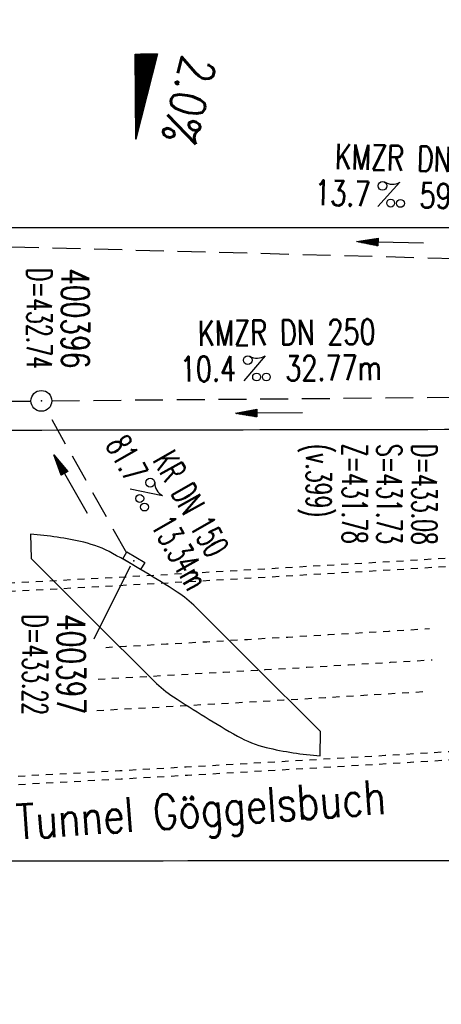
# Model space of a CAD drawing. Extents: x 0 to 1135, y 0 to 420.
# Tile 8 of 47: x 502 to 532, y 141 to 212. Entities that reach past the tile are written whole.
import ezdxf
from ezdxf.enums import TextEntityAlignment as Align

# ---------------------------------------------------------------- set-up
doc = ezdxf.new("R2010")
doc.units = 0
doc.header["$LTSCALE"] = 2
doc.header["$MEASUREMENT"] = 0
for name, pattern in [('ACAD_ISO03W100', [0.5, 0.25, -0.25]), ('ACAD_ISO05W100', [0.5, 0.25, -0.25]), ('AUSGEZOGEN', [0]), ('GESTRICH-X2', [1.5, 1, -0.5])]:
    doc.linetypes.add(name, pattern=pattern)
doc.layers.get('0').update_dxf_attribs({"linetype": 'AUSGEZOGEN'})
for name, color, linetype in [('Bahnachse', 7, 'CONTINUOUS'), ('FBR', 8, 'CONTINUOUS'), ('GEF', 7, 'AUSGEZOGEN'), ('Gleisachsen', 7, 'CONTINUOUS'), ('KANAL', 7, 'GESTRICH-X2'), ('PFEIL', 7, 'CONTINUOUS'), ('SCHACHTNR', 6, 'CONTINUOUS'), ('SCHSYMBOL', 7, 'CONTINUOUS'), ('TEXTO', 4, 'CONTINUOUS'), ('TEXTU', 4, 'CONTINUOUS'), ('TUNNEL', 15, 'CONTINUOUS')]:
    doc.layers.add(name, color=color, linetype=linetype)
doc.styles.add('ROMANS', font='romans.shx', dxfattribs={"width": 0.8})

# ---------------------------------------------------------------- blocks, each defined once
blk = doc.blocks.new('PROM')
blk.add_line((1.566, 1.817), (0.019, 0.015))
for centre, radius in [((0.317, 1.51), 0.317), ((0.943, 0.291), 0.283), ((1.645, 0.287), 0.283)]:
    blk.add_circle(centre, radius)
blk.add_arc((0.992, 2.682), 1.033, 239.14139, 303.35492)
blk = doc.blocks.new('PFEIL2')
at = {"color": 0}
for p, q in [((0.88, 0.002), (-2.401, -0.012)), ((0.881, -0.271), (0.879, 0.276)), ((0.879, 0.276), (2.429, 0.009)), ((0.911, 0.27), (0.879, 0.265)), ((0.965, 0.261), (0.879, 0.246)), ((1.019, 0.252), (0.879, 0.228)), ((1.073, 0.242), (0.879, 0.209)), ((1.127, 0.233), (0.879, 0.191)), ((1.181, 0.224), (0.879, 0.172)), ((1.235, 0.214), (0.879, 0.154)), ((1.289, 0.205), (0.879, 0.135)), ((1.343, 0.196), (0.879, 0.117)), ((1.397, 0.187), (0.879, 0.098)), ((1.451, 0.177), (0.879, 0.08)), ((1.505, 0.168), (0.879, 0.061)), ((1.559, 0.159), (0.88, 0.043)), ((1.613, 0.149), (0.88, 0.024)), ((1.668, 0.14), (0.88, 0.006)), ((1.722, 0.131), (0.88, -0.013)), ((1.776, 0.121), (0.88, -0.031)), ((1.83, 0.112), (0.88, -0.05)), ((1.884, 0.103), (0.88, -0.068)), ((1.938, 0.094), (0.88, -0.087)), ((1.992, 0.084), (0.88, -0.105)), ((2.046, 0.075), (0.88, -0.124)), ((2.1, 0.066), (0.88, -0.142)), ((2.154, 0.056), (0.88, -0.161)), ((2.208, 0.047), (0.88, -0.179)), ((2.262, 0.038), (0.881, -0.198)), ((2.316, 0.029), (0.881, -0.216)), ((2.37, 0.019), (0.881, -0.235)), ((2.424, 0.01), (0.881, -0.253)), ((2.429, 0.009), (0.881, -0.271))]:
    blk.add_line(p, q, dxfattribs=at)
blk = doc.blocks.new('30')
at = {"color": 0}
for p, q in [((-0.75, -0.29), (-0.75, 0.293)), ((-0.75, 0.293), (0.753, 0.293)), ((0.753, 0.293), (0.753, -0.29)), ((0.753, -0.29), (-0.75, -0.29))]:
    blk.add_line(p, q, dxfattribs=at)
blk.add_point((0, 0), dxfattribs=at)
blk = doc.blocks.new('GST')
at = {"color": 0}
blk.add_circle((0, 0), 0.75, dxfattribs=at)
blk.add_point((0, 0), dxfattribs=at)
blk = doc.blocks.new('10')
blk.add_blockref('GST', (0, 0))
blk = doc.blocks.new('*X16')
at = {"color": 0}
for p, q in [((725.827, 193.844), (727.436, 195.453)), ((725.827, 193.853), (727.427, 195.453)), ((725.827, 193.861), (727.418, 195.453)), ((725.827, 193.87), (727.409, 195.453)), ((725.827, 193.879), (727.401, 195.453)), ((725.827, 193.888), (727.392, 195.453)), ((725.827, 193.897), (727.383, 195.453)), ((725.827, 193.906), (727.374, 195.453)), ((725.827, 193.914), (727.365, 195.453)), ((725.827, 193.923), (727.356, 195.453)), ((725.827, 193.932), (727.347, 195.453)), ((725.827, 193.941), (727.339, 195.453)), ((725.827, 193.95), (727.33, 195.453)), ((725.827, 193.959), (727.321, 195.453)), ((725.827, 193.967), (727.312, 195.453)), ((725.827, 193.976), (727.303, 195.453)), ((725.827, 193.985), (727.294, 195.453)), ((725.827, 193.994), (727.286, 195.453)), ((725.827, 194.003), (727.277, 195.453)), ((725.827, 194.012), (727.268, 195.453)), ((725.827, 194.02), (727.259, 195.453)), ((725.827, 194.029), (727.25, 195.453)), ((725.827, 194.038), (727.241, 195.453)), ((725.827, 194.047), (727.233, 195.453)), ((725.827, 194.056), (727.224, 195.453)), ((725.827, 194.065), (727.215, 195.453)), ((725.827, 194.073), (727.206, 195.453)), ((725.827, 194.082), (727.197, 195.453)), ((725.827, 194.091), (727.188, 195.453)), ((725.827, 194.1), (727.18, 195.453)), ((725.827, 194.109), (727.171, 195.453)), ((725.827, 194.118), (727.162, 195.453)), ((725.827, 194.127), (727.153, 195.453)), ((725.827, 194.135), (727.144, 195.453)), ((725.827, 194.144), (727.135, 195.453)), ((725.827, 194.153), (727.127, 195.453)), ((725.827, 194.162), (727.118, 195.453)), ((725.827, 194.171), (727.109, 195.453)), ((725.827, 194.18), (727.1, 195.453)), ((725.827, 194.188), (727.091, 195.453)), ((725.827, 194.197), (727.082, 195.453)), ((725.827, 194.206), (727.073, 195.453)), ((725.827, 194.215), (727.065, 195.453)), ((725.827, 194.224), (727.056, 195.453)), ((725.827, 194.233), (727.047, 195.453)), ((725.827, 194.241), (727.038, 195.453)), ((725.827, 194.25), (727.029, 195.453)), ((725.827, 194.259), (727.02, 195.453)), ((725.827, 194.268), (727.012, 195.453)), ((725.827, 194.277), (727.003, 195.453)), ((725.827, 194.286), (726.994, 195.453)), ((725.827, 194.294), (726.985, 195.453)), ((725.827, 194.303), (726.976, 195.453)), ((725.827, 194.312), (726.967, 195.453)), ((725.827, 194.321), (726.959, 195.453)), ((725.827, 194.33), (726.95, 195.453)), ((725.827, 194.339), (726.941, 195.453)), ((725.827, 194.348), (726.932, 195.453)), ((725.827, 194.356), (726.923, 195.453)), ((725.827, 194.365), (726.914, 195.453)), ((725.827, 194.374), (726.906, 195.453)), ((725.827, 194.383), (726.897, 195.453)), ((725.827, 194.392), (726.888, 195.453)), ((725.827, 194.401), (726.879, 195.453)), ((725.827, 194.409), (726.87, 195.453)), ((725.827, 194.418), (726.861, 195.453)), ((725.827, 194.427), (726.853, 195.453)), ((725.827, 194.436), (726.844, 195.453)), ((725.827, 194.445), (726.835, 195.453)), ((725.827, 194.454), (726.826, 195.453)), ((725.827, 194.462), (726.817, 195.453)), ((725.827, 194.471), (726.808, 195.453)), ((725.827, 194.48), (726.799, 195.453)), ((725.827, 194.489), (726.791, 195.453)), ((725.827, 194.498), (726.782, 195.453)), ((725.827, 194.507), (726.773, 195.453)), ((725.827, 194.515), (726.764, 195.453)), ((725.827, 194.524), (726.755, 195.453)), ((725.827, 194.533), (726.746, 195.453)), ((725.827, 194.542), (726.738, 195.453)), ((725.827, 194.551), (726.729, 195.453)), ((725.827, 194.56), (726.72, 195.453)), ((725.827, 194.568), (726.711, 195.453)), ((725.827, 194.577), (726.702, 195.453)), ((725.827, 194.586), (726.693, 195.453)), ((725.827, 194.595), (726.685, 195.453)), ((725.827, 194.604), (726.676, 195.453)), ((725.827, 194.613), (726.667, 195.453)), ((725.827, 194.622), (726.658, 195.453)), ((725.827, 194.63), (726.649, 195.453)), ((725.827, 194.639), (726.64, 195.453)), ((725.827, 194.648), (726.632, 195.453)), ((725.827, 194.657), (726.623, 195.453)), ((725.827, 194.666), (726.614, 195.453)), ((725.827, 194.675), (726.605, 195.453)), ((725.827, 194.683), (726.596, 195.453)), ((725.827, 194.692), (726.587, 195.453)), ((725.827, 194.701), (726.579, 195.453)), ((725.827, 194.71), (726.57, 195.453)), ((725.827, 194.719), (726.561, 195.453)), ((725.827, 194.728), (726.552, 195.453)), ((725.827, 194.736), (726.543, 195.453)), ((725.827, 194.745), (726.534, 195.453)), ((725.827, 194.754), (726.525, 195.453)), ((725.827, 194.763), (726.517, 195.453)), ((725.827, 194.772), (726.508, 195.453)), ((725.827, 194.781), (726.499, 195.453)), ((725.827, 194.789), (726.49, 195.453)), ((725.827, 194.798), (726.481, 195.453)), ((725.827, 194.807), (726.472, 195.453)), ((725.827, 194.816), (726.464, 195.453)), ((725.827, 194.825), (726.455, 195.453)), ((725.827, 194.834), (726.446, 195.453)), ((725.827, 194.842), (726.437, 195.453)), ((725.827, 194.851), (726.428, 195.453)), ((725.827, 194.86), (726.419, 195.453)), ((725.827, 194.869), (726.411, 195.453)), ((725.827, 194.878), (726.402, 195.453)), ((725.827, 194.887), (726.393, 195.453)), ((725.827, 194.896), (726.384, 195.453)), ((725.827, 194.904), (726.375, 195.453)), ((725.827, 194.913), (726.366, 195.453)), ((725.827, 194.922), (726.358, 195.453)), ((725.827, 194.931), (726.349, 195.453)), ((725.827, 194.94), (726.34, 195.453)), ((725.827, 194.949), (726.331, 195.453)), ((725.827, 194.957), (726.322, 195.453)), ((725.827, 194.966), (726.313, 195.453)), ((725.827, 194.975), (726.305, 195.453)), ((725.827, 194.984), (726.296, 195.453)), ((725.827, 194.993), (726.287, 195.453)), ((725.827, 195.002), (726.278, 195.453)), ((725.827, 195.01), (726.269, 195.453)), ((725.827, 195.019), (726.26, 195.453)), ((725.827, 195.028), (726.251, 195.453)), ((725.827, 195.037), (726.243, 195.453)), ((725.827, 195.046), (726.234, 195.453)), ((725.827, 195.055), (726.225, 195.453)), ((725.827, 195.063), (726.216, 195.453)), ((725.827, 195.072), (726.207, 195.453)), ((725.827, 195.081), (726.198, 195.453)), ((725.827, 195.09), (726.19, 195.453)), ((725.827, 195.099), (726.181, 195.453)), ((725.827, 195.108), (726.172, 195.453)), ((725.827, 195.116), (726.163, 195.453)), ((725.827, 195.125), (726.154, 195.453)), ((725.827, 195.134), (726.145, 195.453)), ((725.827, 195.143), (726.137, 195.453)), ((725.827, 195.152), (726.128, 195.453)), ((725.827, 195.161), (726.119, 195.453)), ((725.827, 195.17), (726.11, 195.453)), ((725.827, 195.178), (726.101, 195.453)), ((725.827, 195.187), (726.092, 195.453)), ((725.827, 195.196), (726.084, 195.453)), ((725.827, 195.205), (726.075, 195.453)), ((725.827, 195.214), (726.066, 195.453)), ((725.827, 195.223), (726.057, 195.453)), ((725.827, 195.231), (726.048, 195.453)), ((725.827, 195.24), (726.039, 195.453)), ((725.827, 195.249), (726.031, 195.453)), ((725.827, 195.258), (726.022, 195.453)), ((725.827, 195.267), (726.013, 195.453)), ((725.827, 195.276), (726.004, 195.453)), ((725.827, 195.284), (725.995, 195.453)), ((725.827, 195.293), (725.986, 195.453)), ((725.827, 195.302), (725.977, 195.453)), ((725.827, 195.311), (725.969, 195.453)), ((725.827, 195.32), (725.96, 195.453)), ((725.827, 195.329), (725.951, 195.453)), ((725.827, 195.337), (725.942, 195.453)), ((725.827, 195.346), (725.933, 195.453)), ((725.827, 195.355), (725.924, 195.453)), ((725.827, 195.364), (725.916, 195.453)), ((725.827, 195.373), (725.907, 195.453)), ((725.827, 195.382), (725.898, 195.453)), ((725.827, 195.39), (725.889, 195.453)), ((725.827, 195.399), (725.88, 195.453)), ((725.827, 195.408), (725.871, 195.453)), ((725.827, 195.417), (725.863, 195.453)), ((725.827, 195.426), (725.854, 195.453)), ((725.827, 195.435), (725.845, 195.453)), ((725.827, 195.444), (725.836, 195.453)), ((725.827, 193.826), (727.433, 195.433)), ((725.827, 193.817), (727.43, 195.421)), ((725.827, 193.808), (727.427, 195.409)), ((725.827, 193.799), (727.424, 195.397)), ((725.827, 193.791), (727.421, 195.385)), ((725.827, 193.782), (727.418, 195.373)), ((725.827, 193.773), (727.414, 195.361)), ((725.827, 193.764), (727.411, 195.349)), ((725.827, 193.755), (727.408, 195.337)), ((725.827, 193.746), (727.405, 195.325)), ((725.827, 193.738), (727.402, 195.313)), ((725.827, 193.729), (727.399, 195.301)), ((725.827, 193.72), (727.395, 195.289)), ((725.827, 193.711), (727.392, 195.277)), ((725.827, 193.702), (727.389, 195.265)), ((725.827, 193.693), (727.386, 195.253)), ((725.827, 193.685), (727.383, 195.241)), ((725.827, 193.676), (727.38, 195.229)), ((725.827, 193.667), (727.377, 195.217)), ((725.827, 193.658), (727.373, 195.205)), ((725.827, 193.649), (727.37, 195.193)), ((725.827, 193.64), (727.367, 195.181)), ((725.827, 193.632), (727.364, 195.169)), ((725.827, 193.623), (727.361, 195.157)), ((725.827, 193.614), (727.358, 195.145)), ((725.827, 193.605), (727.354, 195.133)), ((725.827, 193.596), (727.351, 195.121)), ((725.827, 193.587), (727.348, 195.109)), ((725.827, 193.579), (727.345, 195.097)), ((725.827, 193.57), (727.342, 195.085)), ((725.827, 193.561), (727.339, 195.073)), ((725.827, 193.552), (727.336, 195.061)), ((725.827, 193.543), (727.332, 195.049)), ((725.827, 193.534), (727.329, 195.037)), ((725.827, 193.525), (727.326, 195.025)), ((725.827, 193.517), (727.323, 195.013)), ((725.827, 193.508), (727.32, 195.001)), ((725.827, 193.499), (727.317, 194.989)), ((725.827, 193.49), (727.313, 194.977)), ((725.827, 193.481), (727.31, 194.965)), ((725.827, 193.472), (727.307, 194.953)), ((725.827, 193.464), (727.304, 194.941)), ((725.827, 193.455), (727.301, 194.929)), ((725.827, 193.446), (727.298, 194.917)), ((725.827, 193.437), (727.295, 194.905)), ((725.827, 193.428), (727.291, 194.893)), ((725.827, 193.419), (727.288, 194.881)), ((725.827, 193.411), (727.285, 194.869)), ((725.827, 193.402), (727.282, 194.857)), ((725.827, 193.393), (727.279, 194.845)), ((725.827, 193.384), (727.276, 194.833)), ((725.827, 193.375), (727.272, 194.821)), ((725.827, 193.366), (727.269, 194.809)), ((725.827, 193.358), (727.266, 194.797)), ((725.827, 193.349), (727.263, 194.785)), ((725.827, 193.34), (727.26, 194.773)), ((725.827, 193.331), (727.257, 194.761)), ((725.827, 193.322), (727.254, 194.749)), ((725.827, 193.313), (727.25, 194.737)), ((725.827, 193.305), (727.247, 194.725)), ((725.827, 193.296), (727.244, 194.713)), ((725.827, 193.287), (727.241, 194.701)), ((725.827, 193.278), (727.238, 194.689)), ((725.827, 193.269), (727.235, 194.677)), ((725.827, 193.26), (727.231, 194.665)), ((725.827, 193.251), (727.228, 194.653)), ((725.827, 193.243), (727.225, 194.641)), ((725.827, 193.234), (727.222, 194.629)), ((725.827, 193.225), (727.219, 194.617)), ((725.827, 193.216), (727.216, 194.605)), ((725.827, 193.207), (727.213, 194.593)), ((725.827, 193.198), (727.209, 194.581)), ((725.827, 193.19), (727.206, 194.569)), ((725.827, 193.181), (727.203, 194.557)), ((725.827, 193.172), (727.2, 194.545)), ((725.827, 193.163), (727.197, 194.533)), ((725.827, 193.154), (727.194, 194.521)), ((725.827, 193.145), (727.19, 194.509)), ((725.827, 193.137), (727.187, 194.497)), ((725.827, 193.128), (727.184, 194.485)), ((725.827, 193.119), (727.181, 194.473)), ((725.827, 193.11), (727.178, 194.461)), ((725.827, 193.101), (727.175, 194.449)), ((725.827, 193.092), (727.172, 194.437)), ((725.827, 193.084), (727.168, 194.425)), ((725.827, 193.075), (727.165, 194.413)), ((725.827, 193.066), (727.162, 194.401)), ((725.827, 193.057), (727.159, 194.389)), ((725.827, 193.048), (727.156, 194.377)), ((725.827, 193.039), (727.153, 194.365)), ((725.827, 193.031), (727.149, 194.353)), ((725.827, 193.022), (727.146, 194.341)), ((725.827, 193.013), (727.143, 194.329)), ((725.827, 193.004), (727.14, 194.317)), ((725.827, 192.995), (727.137, 194.305)), ((725.827, 192.986), (727.134, 194.293)), ((725.827, 192.977), (727.131, 194.281)), ((725.827, 192.969), (727.127, 194.269)), ((725.827, 192.96), (727.124, 194.257)), ((725.827, 192.951), (727.121, 194.245)), ((725.827, 192.942), (727.118, 194.233)), ((725.827, 192.933), (727.115, 194.221)), ((725.827, 192.924), (727.112, 194.209)), ((725.827, 192.916), (727.108, 194.197)), ((725.827, 192.907), (727.105, 194.185)), ((725.827, 192.898), (727.102, 194.173)), ((725.827, 192.889), (727.099, 194.161)), ((725.827, 192.88), (727.096, 194.15)), ((725.827, 192.871), (727.093, 194.138)), ((725.827, 192.863), (727.09, 194.126)), ((725.827, 192.854), (727.086, 194.114)), ((725.827, 192.845), (727.083, 194.102)), ((725.827, 192.836), (727.08, 194.09)), ((725.827, 192.827), (727.077, 194.078)), ((725.827, 192.818), (727.074, 194.066)), ((725.827, 192.81), (727.071, 194.054)), ((725.827, 192.801), (727.068, 194.042)), ((725.827, 192.792), (727.064, 194.03)), ((725.827, 192.783), (727.061, 194.018)), ((725.827, 192.774), (727.058, 194.006)), ((725.827, 192.765), (727.055, 193.994)), ((725.827, 192.757), (727.052, 193.982)), ((725.827, 192.748), (727.049, 193.97)), ((725.827, 192.739), (727.045, 193.958)), ((725.827, 192.73), (727.042, 193.946)), ((725.827, 192.721), (727.039, 193.934)), ((725.827, 192.712), (727.036, 193.922)), ((725.827, 192.703), (727.033, 193.91)), ((725.827, 192.695), (727.03, 193.898)), ((725.827, 192.686), (727.027, 193.886)), ((725.827, 192.677), (727.023, 193.874)), ((725.827, 192.668), (727.02, 193.862)), ((725.827, 192.659), (727.017, 193.85)), ((725.827, 192.65), (727.014, 193.838)), ((725.827, 192.642), (727.011, 193.826)), ((725.827, 192.633), (727.008, 193.814)), ((725.827, 192.624), (727.004, 193.802)), ((725.827, 192.615), (727.001, 193.79)), ((725.827, 192.606), (726.998, 193.778)), ((725.827, 192.597), (726.995, 193.766)), ((725.827, 192.589), (726.992, 193.754)), ((725.827, 192.58), (726.989, 193.742)), ((725.827, 192.571), (726.986, 193.73)), ((725.827, 192.562), (726.982, 193.718)), ((725.827, 192.553), (726.979, 193.706)), ((725.827, 192.544), (726.976, 193.694)), ((725.827, 192.536), (726.973, 193.682)), ((725.827, 192.527), (726.97, 193.67)), ((725.827, 192.518), (726.967, 193.658)), ((725.827, 192.509), (726.963, 193.646)), ((725.827, 192.5), (726.96, 193.634)), ((725.827, 192.491), (726.957, 193.622)), ((725.827, 192.483), (726.954, 193.61)), ((725.827, 192.474), (726.951, 193.598)), ((725.827, 192.465), (726.948, 193.586)), ((725.827, 192.456), (726.945, 193.574)), ((725.827, 192.447), (726.941, 193.562)), ((725.827, 192.438), (726.938, 193.55)), ((725.827, 192.429), (726.935, 193.538)), ((725.827, 192.421), (726.932, 193.526)), ((725.827, 192.412), (726.929, 193.514)), ((725.827, 192.403), (726.926, 193.502)), ((725.827, 192.394), (726.922, 193.49)), ((725.827, 192.385), (726.919, 193.478)), ((725.827, 192.376), (726.916, 193.466)), ((725.827, 192.368), (726.913, 193.454)), ((725.827, 192.359), (726.91, 193.442)), ((725.827, 192.35), (726.907, 193.43)), ((725.827, 192.341), (726.904, 193.418)), ((725.827, 192.332), (726.9, 193.406)), ((725.827, 192.323), (726.897, 193.394)), ((725.827, 192.315), (726.894, 193.382)), ((725.827, 192.306), (726.891, 193.37)), ((725.827, 192.297), (726.888, 193.358)), ((725.827, 192.288), (726.885, 193.346)), ((725.827, 192.279), (726.881, 193.334)), ((725.827, 192.27), (726.878, 193.322)), ((725.827, 192.262), (726.875, 193.31)), ((725.827, 192.253), (726.872, 193.298)), ((725.827, 192.244), (726.869, 193.286)), ((725.827, 192.235), (726.866, 193.274)), ((725.827, 192.226), (726.863, 193.262)), ((725.827, 192.217), (726.859, 193.25)), ((725.827, 192.209), (726.856, 193.238)), ((725.827, 192.2), (726.853, 193.226)), ((725.827, 192.191), (726.85, 193.214)), ((725.827, 192.182), (726.847, 193.202)), ((725.827, 192.173), (726.844, 193.19)), ((725.827, 192.164), (726.84, 193.178)), ((725.827, 192.155), (726.837, 193.166)), ((725.827, 192.147), (726.834, 193.154)), ((725.827, 192.138), (726.831, 193.142)), ((725.827, 192.129), (726.828, 193.13)), ((725.827, 192.12), (726.825, 193.118)), ((725.827, 192.111), (726.822, 193.106)), ((725.827, 192.102), (726.818, 193.094)), ((725.827, 192.094), (726.815, 193.082)), ((725.827, 192.085), (726.812, 193.07)), ((725.827, 192.076), (726.809, 193.058)), ((725.827, 192.067), (726.806, 193.046)), ((725.827, 192.058), (726.803, 193.034)), ((725.827, 192.049), (726.799, 193.022)), ((725.827, 192.041), (726.796, 193.01)), ((725.827, 192.032), (726.793, 192.998)), ((725.827, 192.023), (726.79, 192.986)), ((725.827, 192.014), (726.787, 192.974)), ((725.827, 192.005), (726.784, 192.962)), ((725.827, 191.996), (726.781, 192.95)), ((725.827, 191.988), (726.777, 192.938)), ((725.827, 191.979), (726.774, 192.926)), ((725.827, 191.97), (726.771, 192.914)), ((725.827, 191.961), (726.768, 192.902)), ((725.827, 191.952), (726.765, 192.89)), ((725.827, 191.943), (726.762, 192.878)), ((725.827, 191.935), (726.758, 192.866)), ((725.827, 191.926), (726.755, 192.854)), ((725.827, 191.917), (726.752, 192.842)), ((725.827, 191.908), (726.749, 192.83)), ((725.827, 191.899), (726.746, 192.818)), ((725.827, 191.89), (726.743, 192.806)), ((725.827, 191.881), (726.74, 192.794)), ((725.827, 191.873), (726.736, 192.782)), ((725.827, 191.864), (726.733, 192.77)), ((725.827, 191.855), (726.73, 192.758)), ((725.827, 191.846), (726.727, 192.746)), ((725.827, 191.837), (726.724, 192.734)), ((725.827, 191.828), (726.721, 192.722)), ((725.827, 191.82), (726.717, 192.71)), ((725.827, 191.811), (726.714, 192.698)), ((725.827, 191.802), (726.711, 192.686)), ((725.827, 191.793), (726.708, 192.674)), ((725.827, 191.784), (726.705, 192.662)), ((725.827, 191.775), (726.702, 192.65)), ((725.827, 191.767), (726.699, 192.639)), ((725.827, 191.758), (726.695, 192.627)), ((725.827, 191.749), (726.692, 192.615)), ((725.827, 191.74), (726.689, 192.603)), ((725.827, 191.731), (726.686, 192.591)), ((725.827, 191.722), (726.683, 192.579)), ((725.827, 191.714), (726.68, 192.567)), ((725.827, 191.705), (726.677, 192.555)), ((725.827, 191.696), (726.673, 192.543)), ((725.827, 191.687), (726.67, 192.531)), ((725.827, 191.678), (726.667, 192.519)), ((725.827, 191.669), (726.664, 192.507)), ((725.827, 191.66), (726.661, 192.495)), ((725.827, 191.652), (726.658, 192.483)), ((725.827, 191.643), (726.654, 192.471)), ((725.827, 191.634), (726.651, 192.459)), ((725.827, 191.625), (726.648, 192.447)), ((725.827, 191.616), (726.645, 192.435)), ((725.827, 191.607), (726.642, 192.423)), ((725.827, 191.599), (726.639, 192.411)), ((725.827, 191.59), (726.636, 192.399)), ((725.827, 191.581), (726.632, 192.387)), ((725.827, 191.572), (726.629, 192.375)), ((725.827, 191.563), (726.626, 192.363)), ((725.827, 191.554), (726.623, 192.351)), ((725.827, 191.546), (726.62, 192.339)), ((725.827, 191.537), (726.617, 192.327)), ((725.827, 191.528), (726.613, 192.315)), ((725.827, 191.519), (726.61, 192.303)), ((725.827, 191.51), (726.607, 192.291)), ((725.827, 191.501), (726.604, 192.279)), ((725.827, 191.493), (726.601, 192.267)), ((725.827, 191.484), (726.598, 192.255)), ((725.827, 191.475), (726.595, 192.243)), ((725.827, 191.466), (726.591, 192.231)), ((725.827, 191.457), (726.588, 192.219)), ((725.827, 191.448), (726.585, 192.207)), ((725.827, 191.44), (726.582, 192.195)), ((725.827, 191.431), (726.579, 192.183)), ((725.827, 191.422), (726.576, 192.171)), ((725.827, 191.413), (726.572, 192.159)), ((725.827, 191.404), (726.569, 192.147)), ((725.827, 191.395), (726.566, 192.135)), ((725.827, 191.386), (726.563, 192.123)), ((725.827, 191.378), (726.56, 192.111)), ((725.827, 191.369), (726.557, 192.099)), ((725.827, 191.36), (726.554, 192.087)), ((725.827, 191.351), (726.55, 192.075)), ((725.827, 191.342), (726.547, 192.063)), ((725.827, 191.333), (726.544, 192.051)), ((725.827, 191.325), (726.541, 192.039)), ((725.827, 191.316), (726.538, 192.027)), ((725.827, 191.307), (726.535, 192.015)), ((725.827, 191.298), (726.531, 192.003)), ((725.827, 191.289), (726.528, 191.991)), ((725.827, 191.28), (726.525, 191.979)), ((725.827, 191.272), (726.522, 191.967)), ((725.827, 191.263), (726.519, 191.955)), ((725.827, 191.254), (726.516, 191.943)), ((725.827, 191.245), (726.513, 191.931)), ((725.827, 191.236), (726.509, 191.919)), ((725.827, 191.227), (726.506, 191.907)), ((725.827, 191.219), (726.503, 191.895)), ((725.827, 191.21), (726.5, 191.883)), ((725.827, 191.201), (726.497, 191.871)), ((725.827, 191.192), (726.494, 191.859)), ((725.827, 191.183), (726.49, 191.847)), ((725.827, 191.174), (726.487, 191.835)), ((725.827, 191.166), (726.484, 191.823)), ((725.827, 191.157), (726.481, 191.811)), ((725.827, 191.148), (726.478, 191.799)), ((725.827, 191.139), (726.475, 191.787)), ((725.827, 191.13), (726.472, 191.775)), ((725.827, 191.121), (726.468, 191.763)), ((725.827, 191.112), (726.465, 191.751)), ((725.827, 191.104), (726.462, 191.739)), ((725.827, 191.095), (726.459, 191.727)), ((725.827, 191.086), (726.456, 191.715)), ((725.827, 191.077), (726.453, 191.703)), ((725.827, 191.068), (726.449, 191.691)), ((725.827, 191.059), (726.446, 191.679)), ((725.827, 191.051), (726.443, 191.667)), ((725.827, 191.042), (726.44, 191.655)), ((725.827, 191.033), (726.437, 191.643)), ((725.827, 191.024), (726.434, 191.631)), ((725.827, 191.015), (726.431, 191.619)), ((725.827, 191.006), (726.427, 191.607)), ((725.827, 190.998), (726.424, 191.595)), ((725.827, 190.989), (726.421, 191.583)), ((725.827, 190.98), (726.418, 191.571)), ((725.827, 190.971), (726.415, 191.559)), ((725.827, 190.962), (726.412, 191.547)), ((725.827, 190.953), (726.408, 191.535)), ((725.827, 190.945), (726.405, 191.523)), ((725.827, 190.936), (726.402, 191.511)), ((725.827, 190.927), (726.399, 191.499)), ((725.827, 190.918), (726.396, 191.487)), ((725.827, 190.909), (726.393, 191.475)), ((725.827, 190.9), (726.39, 191.463)), ((725.827, 190.892), (726.386, 191.451)), ((725.827, 190.883), (726.383, 191.439)), ((725.827, 190.874), (726.38, 191.427)), ((725.827, 190.865), (726.377, 191.415)), ((725.827, 190.856), (726.374, 191.403)), ((725.827, 190.847), (726.371, 191.391)), ((725.827, 190.838), (726.367, 191.379)), ((725.827, 190.83), (726.364, 191.367)), ((725.827, 190.821), (726.361, 191.355)), ((725.827, 190.812), (726.358, 191.343)), ((725.827, 190.803), (726.355, 191.331)), ((725.827, 190.794), (726.352, 191.319)), ((725.827, 190.785), (726.349, 191.307)), ((725.827, 190.777), (726.345, 191.295)), ((725.827, 190.768), (726.342, 191.283)), ((725.827, 190.759), (726.339, 191.271)), ((725.827, 190.75), (726.336, 191.259)), ((725.827, 190.741), (726.333, 191.247)), ((725.827, 190.732), (726.33, 191.235)), ((725.827, 190.724), (726.326, 191.223)), ((725.827, 190.715), (726.323, 191.211)), ((725.827, 190.706), (726.32, 191.199)), ((725.827, 190.697), (726.317, 191.187)), ((725.827, 190.688), (726.314, 191.175)), ((725.827, 190.679), (726.311, 191.163)), ((725.827, 190.671), (726.308, 191.151)), ((725.827, 190.662), (726.304, 191.139)), ((725.827, 190.653), (726.301, 191.128)), ((725.827, 190.644), (726.298, 191.116)), ((725.827, 190.635), (726.295, 191.104)), ((725.827, 190.626), (726.292, 191.092)), ((725.827, 190.618), (726.289, 191.08)), ((725.827, 190.609), (726.286, 191.068)), ((725.827, 190.6), (726.282, 191.056)), ((725.827, 190.591), (726.279, 191.044)), ((725.827, 190.582), (726.276, 191.032)), ((725.827, 190.573), (726.273, 191.02)), ((725.827, 190.564), (726.27, 191.008)), ((725.827, 190.556), (726.267, 190.996)), ((725.827, 190.547), (726.263, 190.984)), ((725.827, 190.538), (726.26, 190.972)), ((725.827, 190.529), (726.257, 190.96)), ((725.827, 190.52), (726.254, 190.948)), ((725.827, 190.511), (726.251, 190.936)), ((725.827, 190.503), (726.248, 190.924)), ((725.827, 190.494), (726.245, 190.912)), ((725.827, 190.485), (726.241, 190.9)), ((725.827, 190.476), (726.238, 190.888)), ((725.827, 190.467), (726.235, 190.876)), ((725.827, 190.458), (726.232, 190.864)), ((725.827, 190.45), (726.229, 190.852)), ((725.827, 190.441), (726.226, 190.84)), ((725.827, 190.432), (726.222, 190.828)), ((725.827, 190.423), (726.219, 190.816)), ((725.827, 190.414), (726.216, 190.804)), ((725.827, 190.405), (726.213, 190.792)), ((725.827, 190.397), (726.21, 190.78)), ((725.827, 190.388), (726.207, 190.768)), ((725.827, 190.379), (726.204, 190.756)), ((725.827, 190.37), (726.2, 190.744)), ((725.827, 190.361), (726.197, 190.732)), ((725.827, 190.352), (726.194, 190.72)), ((725.827, 190.344), (726.191, 190.708)), ((725.827, 190.335), (726.188, 190.696)), ((725.827, 190.326), (726.185, 190.684)), ((725.827, 190.317), (726.181, 190.672)), ((725.827, 190.308), (726.178, 190.66)), ((725.827, 190.299), (726.175, 190.648)), ((725.827, 190.29), (726.172, 190.636)), ((725.827, 190.282), (726.169, 190.624)), ((725.827, 190.273), (726.166, 190.612)), ((725.827, 190.264), (726.163, 190.6)), ((725.827, 190.255), (726.159, 190.588)), ((725.827, 190.246), (726.156, 190.576)), ((725.827, 190.237), (726.153, 190.564)), ((725.827, 190.229), (726.15, 190.552)), ((725.827, 190.22), (726.147, 190.54)), ((725.827, 190.211), (726.144, 190.528)), ((725.827, 190.202), (726.14, 190.516)), ((725.827, 190.193), (726.137, 190.504)), ((725.827, 190.184), (726.134, 190.492)), ((725.827, 190.176), (726.131, 190.48)), ((725.827, 190.167), (726.128, 190.468)), ((725.827, 190.158), (726.125, 190.456)), ((725.827, 190.149), (726.122, 190.444)), ((725.827, 190.14), (726.118, 190.432)), ((725.827, 190.131), (726.115, 190.42)), ((725.827, 190.123), (726.112, 190.408)), ((725.827, 190.114), (726.109, 190.396)), ((725.827, 190.105), (726.106, 190.384)), ((725.827, 190.096), (726.103, 190.372)), ((725.827, 190.087), (726.099, 190.36)), ((725.827, 190.078), (726.096, 190.348)), ((725.827, 190.07), (726.093, 190.336)), ((725.827, 190.061), (726.09, 190.324)), ((725.827, 190.052), (726.087, 190.312)), ((725.827, 190.043), (726.084, 190.3)), ((725.827, 190.034), (726.081, 190.288)), ((725.827, 190.025), (726.077, 190.276)), ((725.827, 190.016), (726.074, 190.264)), ((725.827, 190.008), (726.071, 190.252)), ((725.827, 189.999), (726.068, 190.24)), ((725.827, 189.99), (726.065, 190.228)), ((725.827, 189.981), (726.062, 190.216)), ((725.827, 189.972), (726.058, 190.204)), ((725.827, 189.963), (726.055, 190.192)), ((725.827, 189.955), (726.052, 190.18)), ((725.827, 189.946), (726.049, 190.168)), ((725.827, 189.937), (726.046, 190.156)), ((725.827, 189.928), (726.043, 190.144)), ((725.827, 189.919), (726.04, 190.132)), ((725.827, 189.91), (726.036, 190.12)), ((725.827, 189.902), (726.033, 190.108)), ((725.827, 189.893), (726.03, 190.096)), ((725.827, 189.884), (726.027, 190.084)), ((725.827, 189.875), (726.024, 190.072)), ((725.827, 189.866), (726.021, 190.06)), ((725.827, 189.857), (726.017, 190.048)), ((725.827, 189.849), (726.014, 190.036)), ((725.827, 189.84), (726.011, 190.024)), ((725.827, 189.831), (726.008, 190.012)), ((725.827, 189.822), (726.005, 190)), ((725.827, 189.813), (726.002, 189.988)), ((725.827, 189.804), (725.999, 189.976)), ((725.827, 189.796), (725.995, 189.964)), ((725.827, 189.787), (725.992, 189.952)), ((725.827, 189.778), (725.989, 189.94)), ((725.827, 189.769), (725.986, 189.928)), ((725.827, 189.76), (725.983, 189.916)), ((725.827, 189.751), (725.98, 189.904)), ((725.827, 189.742), (725.976, 189.892)), ((725.827, 189.734), (725.973, 189.88)), ((725.827, 189.725), (725.97, 189.868)), ((725.827, 189.716), (725.967, 189.856)), ((725.827, 189.707), (725.964, 189.844)), ((725.827, 189.698), (725.961, 189.832)), ((725.827, 189.689), (725.958, 189.82)), ((725.827, 189.681), (725.954, 189.808)), ((725.827, 189.672), (725.951, 189.796)), ((725.827, 189.663), (725.948, 189.784)), ((725.827, 189.654), (725.945, 189.772)), ((725.827, 189.645), (725.942, 189.76)), ((725.827, 189.636), (725.939, 189.748)), ((725.827, 189.628), (725.935, 189.736)), ((725.827, 189.619), (725.932, 189.724)), ((725.827, 189.61), (725.929, 189.712)), ((725.827, 189.601), (725.926, 189.7)), ((725.827, 189.592), (725.923, 189.688)), ((725.827, 189.583), (725.92, 189.676)), ((725.827, 189.575), (725.917, 189.664)), ((725.827, 189.566), (725.913, 189.652)), ((725.827, 189.557), (725.91, 189.64)), ((725.827, 189.548), (725.907, 189.628)), ((725.827, 189.539), (725.904, 189.616)), ((725.827, 189.53), (725.901, 189.605)), ((725.827, 189.521), (725.898, 189.593)), ((725.827, 189.513), (725.895, 189.581)), ((725.827, 189.504), (725.891, 189.569)), ((725.827, 189.495), (725.888, 189.557)), ((725.827, 189.486), (725.885, 189.545)), ((725.827, 189.477), (725.882, 189.533)), ((725.827, 189.468), (725.879, 189.521)), ((725.827, 189.46), (725.876, 189.509)), ((725.827, 189.451), (725.872, 189.497)), ((725.827, 189.442), (725.869, 189.485)), ((725.827, 189.433), (725.866, 189.473)), ((725.827, 189.424), (725.863, 189.461)), ((725.827, 189.415), (725.86, 189.449)), ((725.827, 189.407), (725.857, 189.437)), ((725.827, 189.398), (725.854, 189.425)), ((725.827, 189.389), (725.85, 189.413)), ((725.827, 189.38), (725.847, 189.401)), ((725.827, 189.371), (725.844, 189.389)), ((725.827, 189.362), (725.841, 189.377)), ((725.827, 189.354), (725.838, 189.365)), ((725.827, 189.345), (725.835, 189.353)), ((725.827, 189.336), (725.831, 189.341))]:
    blk.add_line(p, q, dxfattribs=at)
blk = doc.blocks.new('GEF')
at = {"color": 0}
for p, q in [((0.01, 0.018), (0.01, 6.148)), ((1.622, 6.148), (0.01, 0.018)), ((0.01, 6.148), (1.622, 6.148))]:
    blk.add_line(p, q, dxfattribs=at)
blk.add_blockref('*X16', (-725.817, -189.305), dxfattribs=at)

msp = doc.modelspace()

# ---------------------------------------------------------------- linework, layer by layer
at = {"layer": 'Bahnachse', "linetype": 'ACAD_ISO05W100'}
msp.add_arc((265.327, 4557.729), 4400, 273.151955, 273.465483, dxfattribs=at)
at = {"layer": 'FBR'}
for p, q in [((502.396, 174.805), (502.435, 173.05)), ((523.243, 158.862), (523.249, 160.608))]:
    msp.add_line(p, q, dxfattribs=at)
for points in [[(632.477, 168.843, -0.009319), (633.993, 170.243, -0.008776), (635.77, 171.769, -0.047448), (638.515, 173.637, -0.043313), (641.841, 175.106, -0.010638), (644.357, 175.906, -0.025121), (645.444, 176.168, -0.000498), (651.94, 177.386, 0.000351), (661.143, 179.109, 0.000001), (685.944, 183.769, 0.000098), (686.213, 183.82, 0.000036), (700.607, 186.532, -0.000002), (715, 189.244, -0.000023), (729.209, 191.92, -0.000019), (746.049, 195.09, -0.003046), (758.195, 197.3, -0.001835)], [(517.477, 212.591), (519.745, 212.631, -0.000009), (532.245, 212.631, 0.000009), (544.745, 212.63, 0.000011), (557.245, 212.631, -0.000003), (569.745, 212.631, -0.000017), (582.245, 212.631, 0.000005), (594.745, 212.63, 0.000053), (595.149, 212.63, 0.000005), (599.256, 212.631, 0.001234), (606.7, 212.651, 0.000703), (619.764, 212.737, 0.002173), (629.957, 212.863, 0.001495), (644.777, 213.154, 0.001644), (657.03, 213.472, 0.001579), (669.784, 213.885, 0.001584), (682.262, 214.368, 0.001578), (694.782, 214.932, 0.00157), (707.278, 215.574, 0.001571), (719.763, 216.294, 0.001576), (732.249, 217.093, 0.001577), (744.725, 217.97, 0.001582), (757.203, 218.927, 0.001583)], [(439.533, 157.453, -0.00093), (440.961, 156.693, -0.001842), (441.68, 156.305, -0.000702), (443.25, 155.448, 0.000895), (444.481, 154.776, 0.031517), (447.676, 153.293, 0.030859), (451.101, 152.196, 0.030259), (454.59, 151.533, 0.030943), (458.056, 151.306, 0.000875), (468.275, 151.288, 0.000286), (499.488, 151.305, 0.000004), (556.365, 151.37, 0.000067), (559.594, 151.374, 0.000224), (573.286, 151.4, 0.000166), (591.781, 151.449, 0.001642), (592.387, 151.452, 0.000374), (595.05, 151.48, 0.028071), (598.335, 151.701, 0.01613), (603.993, 152.588, 0.033306), (609.189, 153.939, 0.028426), (615.034, 156.259, 0.017099), (619.593, 158.568, 0.023851), (622.715, 160.486, 0.01122), (625.697, 162.618, 0.026138)]]:
    msp.add_lwpolyline(points, format="xyb", dxfattribs=at)
at = {"layer": 'FBR', "flags": 128}
for points in [[(323.991, 279.883, -0.000006), (352.817, 279.883, -0.000191)], [(339.643, 175.708, -0.000011), (383.672, 175.737, -0.000456)], [(745.022, 200.735, 0.000677), (724.908, 197.174, 0.00187), (717.63, 195.848, 0.000088), (676.076, 188.105, -0.000511), (668.933, 186.78, -0.000531), (657.865, 184.751, -0.001073), (652.38, 183.764, -0.005679), (651.448, 183.609, -0.002603), (649.409, 183.305, -0.02614), (643.73, 182.79, -0.009144), (627.442, 182.464, -0.000213), (593.659, 182.421, 0.000206), (558.731, 182.377, 0.000034), (481.496, 182.243, -0.000124), (460.295, 182.21, -0.000692), (424.893, 182.213, 0.000599)], [(523.249, 160.608), (518.256, 165.599), (514.297, 169.558, 0.053154), (512.947, 170.647, 0.016959), (508.293, 173.43, 0.069096), (506.225, 174.225, 0.03941), (502.396, 174.805)], [(502.435, 173.05), (506.743, 168.764), (511.3, 164.23, 0.049987), (512.671, 163.115, 0.016283), (517.285, 160.282, 0.071092), (519.359, 159.464, 0.040181), (523.243, 158.862)]]:
    msp.add_lwpolyline(points, format="xyb", dxfattribs=at)
at = {"layer": 'FBR'}
msp.add_lwpolyline([(91.238, 196.881), (194.744, 196.88), (394.745, 196.881), (444.745, 196.881), (469.745, 196.881), (494.744, 196.881), (519.745, 196.881), (544.745, 196.88), (569.745, 196.881), (594.744, 196.88), (599.297, 196.881), (619.934, 196.988), (645.138, 197.408), (670.344, 198.144), (695.54, 199.2), (720.719, 200.573), (744.985, 202.202)], dxfattribs=at)
at = {"layer": 'Gleisachsen', "linetype": 'ACAD_ISO03W100'}
for radius, start, end in [(4397.75, 273.160677, 273.464831), (4402.25, 273.149097, 273.461255)]:
    msp.add_arc((265.327, 4557.729), radius, start, end, dxfattribs=at)
at = {"layer": 'KANAL'}
for p, q in [((497.986, 195.573), (556.315, 194.035)), ((470.478, 184.365), (502.418, 184.388)), ((503.927, 184.415), (535.184, 184.682)), ((509.329, 173.437), (503.531, 183.765))]:
    msp.add_line(p, q, dxfattribs=at)
at = {"layer": 'SCHACHTNR'}
msp.add_line((509.573, 172.503), (506.953, 167.247), dxfattribs=at)
at = {"layer": 'TUNNEL', "linetype": 'ACAD_ISO03W100'}
for points in [[(494.509, 157.038, 0.004338), (570.829, 161.665, 0.004338)], [(494.541, 156.439, 0.004354), (571.146, 161.086, 0.004354)]]:
    msp.add_lwpolyline(points, format="xyb", dxfattribs=at)
for radius in [4392.75, 4393.35]:
    msp.add_arc((266.013, 4557.76), radius, 272.972266, 276.677856, dxfattribs=at)

# ---------------------------------------------------------------- block references
at = {"layer": 'GEF', "rotation": 0.5434572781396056}
msp.add_blockref('GEF', (509.969, 203.21), dxfattribs=at)
at = {"layer": 'PFEIL'}
for p, rotation in [((528.279, 195.816), 178.4773655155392), ((519.567, 183.541), 180.4905655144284), ((505.278, 178.417), 119.3426655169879)]:
    msp.add_blockref('PFEIL2', p, dxfattribs=dict(at, rotation=rotation))
at = {"layer": 'SCHSYMBOL'}
for name, p, rotation in [('10', (503.175, 184.401), 359.9999655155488), ('30', (509.817, 172.905), 328.6169218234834)]:
    msp.add_blockref(name, p, dxfattribs=dict(at, rotation=rotation))
at = {"layer": 'TEXTU'}
for p, rotation in [((527.361, 198.37), 358.4773655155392), ((517.723, 185.822), 0.4905655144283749), ((509.539, 178.056), 299.3426655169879)]:
    msp.add_blockref('PROM', p, dxfattribs=dict(at, rotation=rotation))

# ---------------------------------------------------------------- texts
at = {"layer": 'GEF', "style": 'ROMANS', "width": 0.8}
msp.add_text('2.0%%%', height=2.5, rotation=255.8114, dxfattribs=at).set_placement((513.356, 209.391))
at = {"layer": 'SCHACHTNR', "style": 'ROMANS'}
for s, height, width, p in [('D=432.74', 1.8, 0.6, (502.131, 193.968)), ('400396', 2, 0.7, (504.619, 193.943)), ('(v.399)', 1.8, 0.6, (522.23, 181.295)), ('Z=431.78', 1.8, 0.6, (524.823, 181.339)), ('S=431.73', 1.8, 0.6, (527.312, 181.314)), ('D=433.08', 1.8, 0.6, (529.837, 181.313)), ('D=433.22', 1.8, 0.6, (501.825, 169.053)), ('400397', 2, 0.7, (504.32, 169.06))]:
    msp.add_text(s, height=height, rotation=269.99997, dxfattribs=dict(at, width=width)).set_placement(p)
at = {"layer": 'TEXTO', "style": 'ROMANS'}
for s, rotation, width, p in [('KMZR DN 250', 358.47737, 0.75, (530.659, 200.923)), ('KMZR DN 250', 0.49057, 0.75, (520.836, 188.426)), ('KR DN 150', 299.34267, 0.6, (513.155, 176.559))]:
    msp.add_text(s, height=1.8, rotation=rotation, dxfattribs=dict(at, width=width)).set_placement(p, align=Align.CENTER)
at = {"layer": 'TEXTU', "style": 'ROMANS'}
for s, rotation, width, p in [('13.7', 358.47737, 0.75, (522.796, 198.493)), ('59.83m', 358.47737, 0.75, (530.363, 198.301)), ('10.4', 0.49057, 0.75, (513.14, 185.789)), ('32.77m', 0.49057, 0.75, (520.729, 185.848)), ('81.7', 299.34267, 0.6, (507.758, 181.239)), ('13.34m', 299.34267, 0.6, (511.02, 175.454))]:
    msp.add_text(s, height=1.8, rotation=rotation, dxfattribs=dict(at, width=width)).set_placement(p)
at = {"layer": 'TUNNEL', "linetype": 'Continuous', "style": 'ROMANS', "oblique": 360, "width": 0.8}
msp.add_text('Tunnel Göggelsbuch', height=2.5, rotation=4.0002, dxfattribs=at).set_placement((501.455, 152.836))

doc.saveas('drawing.dxf')
